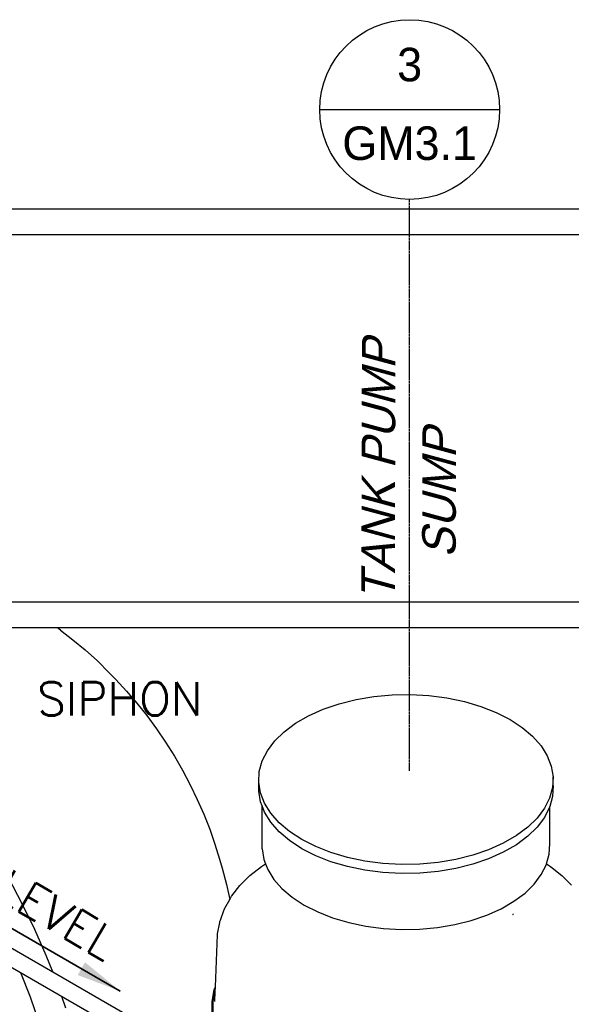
# Model space of a CAD drawing. Extents: x -19547 to -11561, y 2096 to 5601.
# Tile 160 of 168: x -13446 to -13298, y 3173 to 3437. Entities that reach past the tile are written whole.
import ezdxf
from ezdxf.enums import TextEntityAlignment as Align

# ---------------------------------------------------------------- set-up
doc = ezdxf.new("R2010")
doc.units = 0
doc.header["$MEASUREMENT"] = 0
doc.linetypes.add('CENTER1', pattern=[0.6625, 0.5, -0.075, 0.0125, -0.075])
doc.layers.get('0').update_dxf_attribs({"linetype": 'CONTINUOUS'})
for name, color, linetype in [('CENTERLINE', 3, 'CENTER1'), ('PIPING-PRODUCT-PREMIUM', 5, 'CONTINUOUS'), ('PIPING-PRODUCT-REGULAR', 4, 'CONTINUOUS'), ('PIPING-VENT-ISO', 3, 'CONTINUOUS'), ('TAG', 3, 'CONTINUOUS'), ('TANK-SLOPE', 2, 'CONTINUOUS'), ('TEXT', 3, 'CONTINUOUS')]:
    doc.layers.add(name, color=color, linetype=linetype)
doc.styles.add('ISO1', font='SIMPFRAC.shx', dxfattribs={"width": 0.85, "oblique": 15})
doc.styles.add('SIMPFRAC', font='simpfrac')
doc.styles.add('SIMPLEX', font='simplex')
doc.dimstyles.new('DIM96', dxfattribs={"dimscale": 96, "dimtxt": 0.125, "dimasz": 0.125, "dimexe": 0.0625, "dimexo": 0.0625, "dimgap": 0.0625, "dimtad": 1, "dimdec": 4, "dimzin": 3, "dimdsep": 46, "dimlunit": 4, "dimtxsty": 'SIMPLEX', "dimcen": 0, "dimdle": 0.0625, "dimclrd": 3, "dimclre": 3, "dimclrt": 3, "dimadec": 0, "dimazin": 0, "dimtfac": 1, "dimtdec": 4, "dimtmove": 2, "dimatfit": 3, "dimfxl": 1, "dimfrac": 2, "dimtolj": 1, "dimtzin": 0, "dimarcsym": 0})

# ---------------------------------------------------------------- blocks, each defined once
blk = doc.blocks.new('KEY-DETAIL')
blk.add_line((-0.1911, 0), (0.1911, 0))
blk.add_circle((0, 0), 0.1911)
at = {"style": 'SIMPFRAC'}
for tag, p in [('DETAIL', (0, 0.1314)), ('SHEET', (0, -0.0358))]:
    blk.add_attdef(tag, text='', height=0.0781, dxfattribs=at).set_placement(p, align=Align.TOP_CENTER)
blk = doc.blocks.new('8-10 TANKS')
for p, q in [((113.62, 125.39), (113.21, 125.7)), ((113.62, 125.39), (115.29, 124.11)), ((115.29, 124.11), (116.95, 122.73)), ((116.95, 122.73), (118.57, 121.25)), ((118.57, 121.25), (120.17, 119.67)), ((121.05, 118.75), (120.17, 119.67)), ((121.05, 118.75), (122.48, 117.21)), ((122.48, 117.21), (123.87, 115.59)), ((153.26, 116.07), (155.64, 116.47)), ((155.64, 116.47), (158.09, 116.69)), ((158.09, 116.69), (160.57, 116.74)), ((160.57, 116.74), (163.04, 116.6)), ((163.04, 116.6), (165.46, 116.29)), ((123.87, 115.59), (125.2, 113.91)), ((148.85, 114.77), (150.99, 115.5)), ((150.99, 115.5), (153.26, 116.07)), ((165.46, 116.29), (167.8, 115.8)), ((167.8, 115.8), (170.01, 115.15)), ((170.01, 115.15), (172.06, 114.35)), ((125.2, 113.91), (126.49, 112.15)), ((145.14, 112.88), (146.89, 113.89)), ((146.89, 113.89), (148.85, 114.77)), ((172.06, 114.35), (173.92, 113.4)), ((143.62, 111.75), (145.14, 112.88)), ((173.92, 113.4), (175.56, 112.33)), ((126.49, 112.15), (127.72, 110.34)), ((142.36, 110.52), (143.62, 111.75)), ((175.56, 112.33), (176.95, 111.14)), ((176.95, 111.14), (178.08, 109.87)), ((127.72, 110.34), (128.89, 108.48)), ((141.37, 109.2), (142.36, 110.52)), ((178.08, 109.87), (178.92, 108.52)), ((128.89, 108.48), (129.99, 106.58)), ((140.68, 107.83), (141.37, 109.2)), ((178.92, 108.52), (179.46, 107.12)), ((140.29, 106.41), (140.68, 107.83)), ((179.46, 107.12), (179.69, 105.7)), ((129.99, 106.58), (131.02, 104.64)), ((140.21, 104.98), (140.29, 106.41)), ((131.02, 104.64), (131.97, 102.67)), ((140.45, 103.56), (140.21, 104.98)), ((140.21, 103.76), (140.21, 104.98)), ((179.69, 105.7), (179.62, 104.27)), ((179.69, 104.47), (179.62, 103.04)), ((179.69, 104.47), (179.69, 105.7)), ((140.45, 102.33), (140.21, 103.76)), ((140.99, 102.16), (140.45, 103.56)), ((179.62, 104.27), (179.23, 102.85)), ((131.97, 102.67), (132.84, 100.68)), ((140.65, 101.8), (140.45, 102.33)), ((140.65, 96.01), (140.65, 101.8)), ((140.99, 100.93), (140.65, 101.8)), ((141.83, 100.81), (140.99, 102.16)), ((179.23, 102.85), (178.54, 101.48)), ((179.62, 103.04), (179.26, 101.73)), ((132.84, 100.68), (133.63, 98.67)), ((141.83, 99.59), (140.99, 100.93)), ((142.95, 99.53), (141.83, 100.81)), ((178.54, 101.48), (177.55, 100.16)), ((179.23, 101.63), (178.54, 100.25)), ((179.26, 101.73), (179.23, 101.63)), ((179.26, 96.71), (179.26, 101.73)), ((142.95, 98.31), (141.83, 99.59)), ((144.35, 98.35), (142.95, 99.53)), ((177.55, 100.16), (176.29, 98.93)), ((178.54, 100.25), (177.55, 98.94)), ((133.63, 98.67), (134.34, 96.67)), ((144.35, 97.13), (142.95, 98.31)), ((145.99, 97.28), (144.35, 98.35)), ((176.29, 98.93), (174.77, 97.8)), ((177.55, 98.94), (176.29, 97.71)), ((134.34, 96.67), (134.96, 94.66)), ((145.99, 96.05), (144.35, 97.13)), ((147.85, 96.33), (145.99, 97.28)), ((173.01, 96.79), (171.05, 95.91)), ((174.77, 97.8), (173.01, 96.79)), ((174.77, 96.57), (173.01, 95.56)), ((176.29, 97.71), (174.77, 96.57)), ((179.18, 95.31), (179.26, 96.71)), ((140.65, 96.01), (140.88, 94.61)), ((147.85, 95.1), (145.99, 96.05)), ((149.9, 95.52), (147.85, 96.33)), ((152.11, 94.87), (149.9, 95.52)), ((171.05, 95.91), (168.92, 95.18)), ((173.01, 95.56), (171.05, 94.68)), ((178.82, 94), (179.18, 95.31)), ((134.96, 94.66), (135.31, 93.43)), ((140.57, 93.67), (141.11, 94.01)), ((140.88, 94.61), (141.11, 94.01)), ((141.11, 94.01), (141.41, 93.25)), ((149.9, 94.3), (147.85, 95.1)), ((152.11, 93.65), (149.9, 94.3)), ((154.44, 94.39), (152.11, 94.87)), ((156.86, 94.08), (154.44, 94.39)), ((159.33, 93.94), (156.86, 94.08)), ((161.81, 93.99), (159.33, 93.94)), ((164.26, 94.21), (161.81, 93.99)), ((166.64, 94.61), (164.26, 94.21)), ((168.92, 95.18), (166.64, 94.61)), ((168.92, 93.95), (166.64, 93.39)), ((171.05, 94.68), (168.92, 93.95)), ((178.12, 92.58), (178.8, 93.93)), ((178.8, 93.93), (178.82, 94)), ((178.82, 94), (179.34, 93.67)), ((135.31, 93.43), (135.89, 91.26)), ((139.04, 92.45), (140.57, 93.67)), ((141.41, 93.25), (142.23, 91.93)), ((154.44, 93.16), (152.11, 93.65)), ((156.86, 92.85), (154.44, 93.16)), ((159.33, 92.72), (156.86, 92.85)), ((161.81, 92.76), (159.33, 92.72)), ((164.26, 92.99), (161.81, 92.76)), ((166.64, 93.39), (164.26, 92.99)), ((177.16, 91.3), (178.12, 92.58)), ((179.34, 93.67), (180.87, 92.45)), ((106.64, 92.13), (108.45, 88.71)), ((135.89, 91.26), (136.33, 89.24)), ((137.73, 91.14), (139.04, 92.45)), ((142.23, 91.93), (143.33, 90.68)), ((175.93, 90.09), (177.16, 91.3)), ((180.87, 92.45), (182.18, 91.14)), ((136.62, 89.71), (137.68, 91.09)), ((137.68, 91.09), (137.73, 91.14)), ((143.33, 90.68), (144.69, 89.52)), ((174.44, 88.98), (175.93, 90.09)), ((108.45, 88.71), (110.13, 85.24)), ((135.68, 88.08), (136.33, 89.24)), ((136.33, 89.24), (136.49, 89.52)), ((136.33, 89.24), (136.33, 89.23)), ((136.49, 89.52), (136.53, 89.59)), ((136.53, 89.59), (136.57, 89.65)), ((136.57, 89.65), (136.62, 89.71)), ((144.69, 89.52), (146.3, 88.47)), ((172.72, 87.99), (174.44, 88.98)), ((135.07, 86.45), (135.59, 87.86)), ((135.59, 87.86), (135.61, 87.94)), ((135.61, 87.94), (135.64, 88.01)), ((135.64, 88.01), (135.68, 88.08)), ((146.3, 88.47), (148.12, 87.55)), ((148.12, 87.55), (150.12, 86.76)), ((170.81, 87.14), (172.72, 87.99)), ((174.31, 87.27), (174.37, 87.25)), ((134.7, 84.62), (134.98, 86.14)), ((134.98, 86.14), (135, 86.22)), ((135, 86.22), (135.01, 86.29)), ((135.01, 86.29), (135.04, 86.37)), ((135.04, 86.37), (135.07, 86.45)), ((150.12, 86.76), (152.28, 86.12)), ((152.28, 86.12), (154.57, 85.65)), ((166.5, 85.87), (168.72, 86.42)), ((168.72, 86.42), (170.81, 87.14)), ((174.23, 87.19), (174.29, 87.17)), ((110.13, 85.24), (111.67, 81.73)), ((134.69, 84.54), (134.7, 84.62)), ((154.57, 85.65), (156.93, 85.34)), ((156.93, 85.34), (159.35, 85.21)), ((159.35, 85.21), (161.77, 85.26)), ((161.77, 85.26), (164.17, 85.48)), ((164.17, 85.48), (166.5, 85.87)), ((134.39, 77.51), (134.69, 84.46)), ((134.69, 84.46), (134.69, 84.54)), ((111.67, 81.73), (112.54, 79.54)), ((108.24, 79.43), (109.53, 76.16)), ((133.95, 75.53), (134.24, 77.09)), ((134.12, 75.52), (134.36, 76.89)), ((134.24, 77.09), (134.39, 77.51)), ((134.31, 75.52), (134.36, 76.89)), ((134.36, 76.89), (134.39, 77.51)), ((109.53, 76.16), (110.78, 72.63)), ((113.76, 76.24), (114.31, 74.67)), ((133.95, 73.95), (133.95, 75.53)), ((134.12, 73.96), (134.12, 75.52))]:
    blk.add_line(p, q)

msp = doc.modelspace()

# ---------------------------------------------------------------- linework, layer by layer
at = {"layer": 'CENTERLINE', "color": 3, "linetype": 'CENTER1'}
msp.add_line((-13341.64, 3235.27), (-13341.64, 3388.74), dxfattribs=at)
at = {"layer": 'PIPING-PRODUCT-PREMIUM'}
for p, q in [((-13158.84, 3280.56, 0), (-13511.1, 3280.56, 0)), ((-13158.84, 3273.68, 0), (-13511.1, 3273.68, 0))]:
    msp.add_line(p, q, dxfattribs=at)
at = {"layer": 'PIPING-PRODUCT-REGULAR'}
for p, q in [((-13023.29, 3386.08, 0), (-13471.96, 3386.08, 0)), ((-13023.29, 3379.2, 0), (-13471.96, 3379.2, 0))]:
    msp.add_line(p, q, dxfattribs=at)
at = {"layer": 'PIPING-VENT-ISO'}
for p, q in [((-13529.85, 3234.71, 0), (-13394, 3156.27, 0)), ((-13530.67, 3229.99, 0), (-13394, 3151.08, 0))]:
    msp.add_line(p, q, dxfattribs=at)

# ---------------------------------------------------------------- block references
at = {"layer": 'TAG'}
ref = msp.add_blockref('KEY-DETAIL', (-13341.64, 3412.87), dxfattribs=dict(at, xscale=126.2697858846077, yscale=126.2697858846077, zscale=126.2697858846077))
ref.add_attrib('SHEET', 'GM3.1', dxfattribs={"height": 9, "style": 'SIMPFRAC'}).set_placement((-13341.64, 3408.34), align=Align.TOP_CENTER)
ref.add_attrib('DETAIL', '3', dxfattribs={"layer": '0', "height": 9, "style": 'SIMPFRAC'}).set_placement((-13341.64, 3429.46), align=Align.TOP_CENTER)
at = {"layer": 'TANK-SLOPE', "xscale": 2, "yscale": 2, "zscale": 2}
msp.add_blockref('8-10 TANKS', (-13662.55, 3022.29), dxfattribs=at)

# ---------------------------------------------------------------- texts
at = {"layer": 'TEXT', "style": 'ISO1', "oblique": 15}
for s, p in [('TANK PUMP', (-13345.61, 3280.95)), ('SUMP', (-13329.29, 3292.44))]:
    msp.add_text(s, height=9, rotation=89.8643, dxfattribs=at).set_placement(p)
at = {"layer": 'TEXT', "style": 'SIMPLEX'}
msp.add_text('LEVEL', height=9, rotation=329.7385, dxfattribs=at).set_placement((-13453.46, 3201.51, 0))
at = {"layer": 'TEXT', "insert": (-13441.58, 3259.14), "char_height": 9, "width": 111.824, "attachment_point": 1, "style": 'SIMPLEX'}
msp.add_mtext('\\pt153;SIPHON', dxfattribs=at)

# ---------------------------------------------------------------- leaders
at = {"layer": 'TEXT'}
for points in [[(-13466.86, 3203.61, 0), (-13419.31, 3176.16, 0)], [(-13419.31, 3176.16, 0), (-13466.86, 3203.61, 0)]]:
    msp.add_leader(points, dimstyle='DIM96', dxfattribs=at)

doc.saveas('drawing.dxf')
